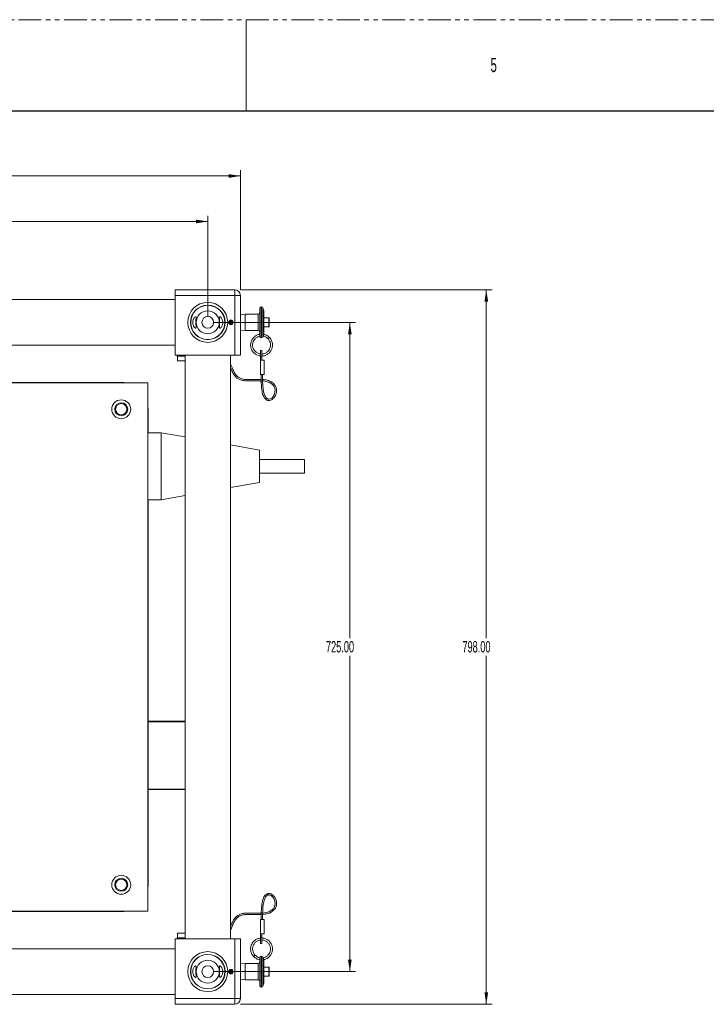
# Model space of a CAD drawing. Header units: millimetres. Extents: x 0 to 1118, y 0 to 864.
# Tile 7 of 22: x 356 to 548, y 589 to 864. Entities that reach past the tile are written whole.
import ezdxf

# ---------------------------------------------------------------- set-up
doc = ezdxf.new("R2010")
doc.units = ezdxf.units.MM
doc.linetypes.add('PHANTOM', pattern=[12.7, 6.35, -1.27, 1.27, -1.27, 1.27, -1.27])
doc.styles.add('SLDTEXTSTYLE0', font='TXT', dxfattribs={"width": 0.6})
doc.styles.add('SLDTEXTSTYLE3', font='TXT', dxfattribs={"width": 0.605})
doc.dimstyles.new('SLDDIMSTYLE0', dxfattribs={"dimtxt": 3.175, "dimasz": 3.302, "dimexe": 0, "dimexo": 0.0625, "dimgap": 0.79375, "dimtad": 0, "dimtih": 1, "dimtoh": 1, "dimlfac": 4, "dimrnd": 1e-09, "dimzin": 4, "dimdsep": 46, "dimtxsty": 'SLDTEXTSTYLE3', "dimsah": 1, "dimcen": 0.09, "dimadec": 0, "dimazin": 1, "dimtfac": 1, "dimtofl": 0, "dimtmove": 0, "dimatfit": 3, "dimfxl": 1, "dimfrac": 2, "dimtolj": 1, "dimtzin": 12, "dimarcsym": 0})

# ---------------------------------------------------------------- blocks, each defined once
blk = doc.blocks.new('_D_5')
at = {"color": 7, "linetype": 'Continuous', "lineweight": 0}
for p, q in [((124.29, 788.23), (124.29, 821.57)), ((124.29, 819.97), (263.04, 819.97)), ((417.54, 819.97), (278.8, 819.97)), ((417.54, 788.23), (417.54, 821.57))]:
    blk.add_line(p, q, dxfattribs=at)
for points in [[(124.29, 819.97), (127.6, 819.46), (127.6, 820.48)], [(417.54, 819.97), (414.24, 820.48), (414.24, 819.46)]]:
    blk.add_solid(points, dxfattribs=at)
at = {"color": 7, "linetype": 'Continuous', "lineweight": 0, "insert": (263.04, 821.63), "char_height": 3.175, "attachment_point": 1, "style": 'SLDTEXTSTYLE3'}
blk.add_mtext('1173.00', dxfattribs=at)
blk = doc.blocks.new('_D_6')
at = {"color": 7, "linetype": 'Continuous', "lineweight": 0}
for p, q in [((133.42, 780.69), (133.42, 808.87)), ((408.42, 780.69), (408.42, 808.87)), ((133.42, 807.27), (263.04, 807.27)), ((408.42, 807.27), (278.8, 807.27))]:
    blk.add_line(p, q, dxfattribs=at)
for points in [[(133.42, 807.27), (136.72, 806.76), (136.72, 807.78)], [(408.42, 807.27), (405.12, 807.78), (405.12, 806.76)]]:
    blk.add_solid(points, dxfattribs=at)
at = {"color": 7, "linetype": 'Continuous', "lineweight": 0, "insert": (263.04, 808.93), "char_height": 3.175, "attachment_point": 1, "style": 'SLDTEXTSTYLE3'}
blk.add_mtext('1100.00', dxfattribs=at)
blk = doc.blocks.new('_D_7')
at = {"color": 7, "linetype": 'Continuous', "lineweight": 0}
for p, q in [((417.56, 788.22), (487.79, 788.22)), ((486.19, 788.22), (486.19, 690.91)), ((486.19, 588.72), (486.19, 686.03)), ((417.56, 588.72), (487.79, 588.72))]:
    blk.add_line(p, q, dxfattribs=at)
for points in [[(486.19, 788.22), (485.69, 784.92), (486.7, 784.92)], [(486.19, 588.72), (486.7, 592.02), (485.69, 592.02)]]:
    blk.add_solid(points, dxfattribs=at)
at = {"color": 7, "linetype": 'Continuous', "lineweight": 0, "insert": (479.52, 690.13), "char_height": 3.175, "attachment_point": 1, "style": 'SLDTEXTSTYLE3'}
blk.add_mtext('798.00', dxfattribs=at)
blk = doc.blocks.new('_D_8')
at = {"color": 7, "linetype": 'Continuous', "lineweight": 0}
for p, q in [((410.02, 779.09), (449.69, 779.09)), ((448.09, 779.09), (448.09, 690.91)), ((448.09, 597.84), (448.09, 686.03)), ((410.02, 597.84), (449.69, 597.84))]:
    blk.add_line(p, q, dxfattribs=at)
for points in [[(448.09, 779.09), (447.59, 775.79), (448.6, 775.79)], [(448.09, 597.84), (448.6, 601.15), (447.59, 601.15)]]:
    blk.add_solid(points, dxfattribs=at)
at = {"color": 7, "linetype": 'Continuous', "lineweight": 0, "insert": (441.42, 690.13), "char_height": 3.175, "attachment_point": 1, "style": 'SLDTEXTSTYLE3'}
blk.add_mtext('725.00', dxfattribs=at)

msp = doc.modelspace()

# ---------------------------------------------------------------- linework, layer by layer
at = {"color": 7, "linetype": 'PHANTOM', "lineweight": 0}
msp.add_line((0, 863.6), (1117.6, 863.6), dxfattribs=at)
at = {"color": 7, "linetype": 'Continuous', "lineweight": 0}
msp.add_line((419.1, 863.6), (419.1, 838.2), dxfattribs=at)
at = {"color": 7, "linetype": 'Continuous', "lineweight": 30}
msp.add_line((12.7, 838.2), (1104.9, 838.2), dxfattribs=at)
at = {"color": 7, "linetype": 'Continuous', "lineweight": 15}
for p, q in [((399.2937, 788.2194), (415.9562, 788.2194)), ((399.2937, 786.6319), (399.2937, 788.2194)), ((415.9562, 786.6319), (399.2937, 786.6319)), ((399.2937, 769.9694), (399.2937, 786.6319)), ((415.9562, 788.2194), (415.9562, 786.6319)), ((415.9562, 786.6319), (417.5437, 786.6319)), ((415.9562, 769.9694), (415.9562, 786.6319)), ((417.5437, 786.6319), (417.5437, 769.9694)), ((399.2937, 785.4444), (142.5437, 785.4444)), ((423.4492, 783.4282), (423.3302, 783.4282)), ((417.5792, 781.2414), (417.5438, 781.2059)), ((417.5438, 779.0944), (417.5438, 781.2059)), ((418.864, 781.3764), (417.5792, 781.2414)), ((417.5792, 781.2414), (417.5792, 776.9474)), ((422.5364, 781.3764), (418.864, 781.3764)), ((418.864, 781.3764), (418.864, 779.0944)), ((422.9333, 775.1588), (422.9333, 783.0314)), ((424.1239, 782.3378), (423.8221, 783.1671)), ((424.1239, 782.3378), (424.1239, 775.8559)), ((414.89, 778.7194), (414.89, 778.6944)), ((414.89, 778.6944), (414.89, 778.4694)), ((415.1158, 778.7642), (415.1017, 778.7849)), ((415.2429, 778.5785), (415.1158, 778.7642)), ((417.5438, 780.5894), (417.5437, 780.5894)), ((417.5438, 776.9828), (417.5438, 779.0944)), ((418.864, 779.0944), (418.864, 776.8123)), ((425.517, 780.339), (424.1239, 780.339)), ((425.6122, 780.2437), (425.6122, 777.945)), ((417.5437, 777.5994), (417.5438, 777.5994)), ((417.5438, 776.9828), (417.5792, 776.9474)), ((417.5792, 776.9474), (418.864, 776.8123)), ((418.864, 776.8123), (422.5364, 776.8123)), ((424.1239, 777.8498), (425.517, 777.8498)), ((142.5437, 772.7444), (399.2937, 772.7444)), ((421.2844, 774.9293), (421.2416, 774.8698)), ((423.3302, 774.7605), (423.4492, 774.7605)), ((423.8221, 775.0216), (423.8631, 775.1342)), ((425.4086, 774.734), (425.2133, 774.5387)), ((425.604, 774.9293), (425.4086, 774.734)), ((399.2937, 769.9694), (415.9562, 769.9694)), ((399.8531, 769.9694), (399.8531, 769.636)), ((401.6503, 769.636), (401.6503, 769.9694)), ((402.0687, 769.9694), (402.0687, 606.9694)), ((414.7687, 606.9694), (414.7687, 769.9694)), ((417.5437, 769.9694), (415.9562, 769.9694)), ((423.4889, 771.2844), (423.1556, 771.2844)), ((423.1556, 769.4871), (423.1556, 771.2844)), ((423.4889, 769.4871), (423.4889, 771.2844)), ((399.8531, 769.636), (401.6503, 769.636)), ((399.9812, 769.636), (399.9812, 768.386)), ((399.9812, 768.386), (402.0687, 768.386)), ((401.6503, 769.636), (402.0687, 769.636)), ((423.4889, 769.4871), (423.1556, 769.4871)), ((423.1556, 768.5062), (423.1556, 769.4871)), ((423.1556, 768.5062), (424.1473, 768.5062)), ((423.1556, 764.5375), (423.1556, 768.5062)), ((423.4889, 768.5062), (423.4889, 769.4871)), ((424.1473, 768.5062), (424.1473, 764.5375)), ((423.1556, 764.5375), (424.1473, 764.5375)), ((423.354, 764.5375), (423.354, 762.7272)), ((423.7509, 762.7272), (423.7509, 764.5375)), ((180.6437, 762.2164), (391.6437, 762.2164)), ((384.2687, 762.3419), (238.6612, 762.3419)), ((391.6437, 762.2164), (391.6437, 614.7164)), ((423.354, 762.7272), (423.7509, 762.7272)), ((391.7687, 748.2929), (391.7687, 754.8419)), ((395.3937, 748.2929), (391.6437, 748.2929)), ((402.0687, 747.1159), (395.3937, 748.2929)), ((395.3937, 748.2929), (395.3937, 729.5429)), ((422.8937, 743.4439), (414.7687, 744.8766)), ((422.8937, 743.4439), (422.8937, 734.3919)), ((435.3937, 740.7929), (422.8937, 740.7929)), ((435.3937, 740.7929), (435.3937, 737.0429)), ((422.8937, 737.0429), (435.3937, 737.0429)), ((414.7687, 732.9592), (422.8937, 734.3919)), ((391.6437, 729.5429), (395.3937, 729.5429)), ((391.7687, 622.0919), (391.7687, 729.5429)), ((395.3937, 729.5429), (402.0687, 730.7199)), ((391.7687, 667.7469), (402.0687, 667.7469)), ((391.7687, 648.6969), (402.0687, 648.6969)), ((180.6437, 614.7164), (391.6437, 614.7164)), ((188.0187, 614.5919), (384.2687, 614.5919)), ((423.354, 614.2115), (423.354, 612.4012)), ((423.354, 614.2115), (423.7509, 614.2115)), ((423.7509, 612.4012), (423.7509, 614.2115)), ((423.1556, 612.4012), (424.1473, 612.4012)), ((423.1556, 612.4012), (423.1556, 608.4325)), ((424.1473, 608.4325), (424.1473, 612.4012)), ((399.9812, 608.5527), (399.9812, 607.3027)), ((402.0687, 608.5527), (399.9812, 608.5527)), ((423.1556, 608.4325), (423.1556, 607.4516)), ((423.1556, 608.4325), (424.1473, 608.4325)), ((423.4889, 608.4325), (423.4889, 607.4516)), ((399.2937, 606.9694), (399.2937, 590.3069)), ((399.2937, 606.9694), (415.9562, 606.9694)), ((399.8531, 607.3027), (399.8531, 606.9694)), ((399.8531, 607.3027), (401.6503, 607.3027)), ((401.6503, 607.3027), (401.6503, 606.9694)), ((401.6503, 607.3027), (402.0687, 607.3027)), ((415.9562, 590.3069), (415.9562, 606.9694)), ((415.9562, 606.9694), (417.5437, 606.9694)), ((417.5437, 606.9694), (417.5437, 590.3069)), ((423.4889, 607.4516), (423.1556, 607.4516)), ((423.1556, 607.4516), (423.1556, 605.6544)), ((423.1556, 605.6544), (423.4889, 605.6544)), ((423.4889, 607.4516), (423.4889, 605.6544)), ((399.2937, 604.1944), (142.5437, 604.1944)), ((421.2844, 602.0094), (421.6751, 602.4001)), ((423.4492, 602.1782), (423.3302, 602.1782)), ((425.604, 602.0094), (425.676, 602.0951)), ((417.5438, 599.3394), (417.5437, 599.3394)), ((417.5792, 599.9914), (417.5438, 599.9559)), ((417.5438, 595.7328), (417.5438, 599.9559)), ((418.864, 600.1264), (417.5792, 599.9914)), ((417.5792, 599.9914), (417.5792, 597.8444)), ((422.5364, 600.1264), (418.864, 600.1264)), ((418.864, 600.1264), (418.864, 595.5623)), ((422.9335, 601.7934), (422.9333, 601.7799)), ((422.9333, 593.9074), (422.9333, 601.7799)), ((423.8631, 601.8045), (423.8221, 601.9171)), ((424.1239, 601.0828), (424.1239, 594.6009)), ((414.89, 597.4694), (414.89, 597.4444)), ((414.89, 597.4444), (414.89, 597.2194)), ((415.1158, 597.5142), (415.1017, 597.5349)), ((415.2429, 597.3285), (415.1158, 597.5142)), ((417.5792, 597.8444), (417.5792, 595.6974)), ((425.517, 599.089), (424.1239, 599.089)), ((424.1239, 596.5998), (425.517, 596.5998)), ((425.6122, 598.9937), (425.6122, 596.937)), ((425.6122, 596.937), (425.6122, 596.695)), ((417.5437, 596.3494), (417.5438, 596.3494)), ((417.5438, 595.7328), (417.5792, 595.6974)), ((417.5792, 595.6974), (418.864, 595.5623)), ((418.864, 595.5623), (422.5364, 595.5623)), ((423.8221, 593.7716), (424.1239, 594.6009)), ((142.5437, 591.4944), (399.2937, 591.4944)), ((423.3302, 593.5105), (423.4492, 593.5105)), ((399.2937, 590.3069), (415.9562, 590.3069)), ((399.2937, 588.7194), (399.2937, 590.3069)), ((415.9562, 588.7194), (399.2937, 588.7194)), ((417.5437, 590.3069), (415.9562, 590.3069)), ((415.9562, 590.3069), (415.9562, 588.7194))]:
    msp.add_line(p, q, dxfattribs=at)
at = {"color": 9, "linetype": 'Continuous', "lineweight": 15}
for p, q in [((423.3302, 783.4282), (423.3302, 779.0944)), ((423.4492, 779.0944), (423.4492, 783.4282)), ((422.5364, 779.0944), (422.5364, 781.3764)), ((423.8221, 783.1671), (423.8221, 775.0216)), ((422.5364, 776.8123), (422.5364, 779.0944)), ((423.3302, 779.0944), (423.3302, 774.7605)), ((423.4492, 774.7605), (423.4492, 779.0944)), ((425.517, 777.8498), (425.517, 780.339)), ((391.7687, 667.6219), (402.0687, 667.6219)), ((391.7687, 648.8219), (402.0687, 648.8219)), ((423.3302, 602.1782), (423.3302, 593.5105)), ((423.4492, 593.5105), (423.4492, 602.1782)), ((422.5364, 595.5623), (422.5364, 600.1264)), ((423.8221, 601.9171), (423.8221, 597.8444)), ((423.8221, 597.8444), (423.8221, 593.7716)), ((425.517, 596.8618), (425.517, 599.089)), ((425.517, 596.5998), (425.517, 596.8618))]:
    msp.add_line(p, q, dxfattribs=at)
at = {"color": 7, "linetype": 'Continuous', "lineweight": 15, "flags": 128}
for points in [[(414.759, 778.743), (414.7659, 778.9062), (414.759, 779.4457)], [(414.8764, 778.7199), (414.8857, 778.8603), (414.8897, 779.0359), (414.89, 779.0797), (414.89, 779.0907), (414.89, 779.0935), (414.89, 779.0941), (414.89, 779.0943), (414.89, 779.0944), (414.89, 779.0944), (414.89, 779.0944)], [(385.6348, 762.2164), (385.1085, 762.2947), (384.2687, 762.3419)], [(423.765, 762.7558), (424.0007, 762.7345), (424.6269, 762.6294), (425.7146, 762.268), (426.163, 762.0083), (426.5478, 761.6874), (426.8555, 761.3049), (427.0674, 760.8808), (427.1709, 760.5068), (427.2094, 760.171), (427.1887, 759.7051), (427.0599, 759.1563), (426.8657, 758.7096), (426.6345, 758.3495), (426.2798, 757.9781), (425.883, 757.739), (425.4907, 757.6648), (425.285, 757.6951), (425.0862, 757.7761), (424.7545, 758.0462), (424.5084, 758.3874), (424.3475, 758.7011), (424.1834, 759.1312), (424.0245, 759.7084), (423.8849, 760.4698), (423.7994, 761.4617), (423.7509, 762.7272), (423.7509, 762.7272)], [(391.7687, 754.8419), (391.7216, 755.6816), (391.6437, 756.2055)], [(391.6437, 620.7283), (391.7216, 621.2521), (391.7687, 622.0919)], [(423.7509, 613.7949), (424.4285, 613.8683), (425.64, 614.2033), (426.1529, 614.4545), (426.6069, 614.7688), (426.994, 615.153), (427.298, 615.6051), (427.4896, 616.0682), (427.5779, 616.4605), (427.6086, 616.8442), (427.5691, 617.3746), (427.4172, 617.9626), (427.2043, 618.4367), (426.9548, 618.8231), (426.5776, 619.228), (426.1332, 619.5227), (425.6893, 619.6586), (425.1989, 619.6314), (424.7368, 619.4099), (424.3865, 619.0722), (424.1254, 618.6805), (423.954, 618.3273), (423.7843, 617.8617), (423.6233, 617.2558), (423.4852, 616.4745), (423.4022, 615.4728), (423.354, 614.2115), (423.354, 614.2115)], [(384.2687, 614.5919), (385.1085, 614.639), (385.6298, 614.7164)], [(414.759, 597.493), (414.7659, 597.6562), (414.759, 598.1957)], [(414.8745, 597.4409), (414.8857, 597.6103), (414.8897, 597.7859), (414.89, 597.8297), (414.89, 597.8407), (414.89, 597.8435), (414.89, 597.8441), (414.89, 597.8443), (414.89, 597.8444), (414.89, 597.8444), (414.89, 597.8444)]]:
    msp.add_lwpolyline(points, dxfattribs=at)
at = {"color": 7, "linetype": 'Continuous', "lineweight": 15}
for centre, radius in [((408.4187, 779.0944), 5.575), ((408.4187, 779.0944), 4.825), ((408.4187, 779.0944), 4.7625), ((408.4187, 779.0944), 3.2096), ((408.4187, 779.0944), 1.6399), ((414.89, 779.0944), 0.625), ((384.2687, 754.8414), 2.6375), ((384.2687, 754.8414), 1.816), ((384.2687, 754.8414), 1.5625), ((384.2687, 622.0914), 2.6375), ((384.2687, 622.0914), 1.816), ((384.2687, 622.0914), 1.5625), ((408.4187, 597.8444), 5.575), ((408.4187, 597.8444), 4.825), ((408.4187, 597.8444), 4.7625), ((408.4187, 597.8444), 3.2096), ((408.4187, 597.8444), 1.6399), ((414.89, 597.8444), 0.625)]:
    msp.add_circle(centre, radius, dxfattribs=at)
for centre, radius, start, end in [((415.9562, 786.6319), 1.5875, 360, 90), ((423.3302, 783.0314), 0.3969, 90, 180), ((423.4492, 783.0314), 0.3969, 20, 90), ((422.5364, 781.7733), 0.3969, 270, 0), ((414.89, 779.0944), 0.4, 304.377468, 270), ((414.89, 779.0944), 0.375, 304.377468, 270), ((425.517, 780.2437), 0.0953, 0, 90), ((425.517, 777.945), 0.0953, 270, 0), ((422.5364, 776.4155), 0.3969, 0, 90), ((423.3302, 775.1574), 0.3969, 180, 270), ((423.4492, 775.1574), 0.3969, 270, 340), ((423.3302, 601.7814), 0.3969, 90, 180), ((423.4492, 601.7814), 0.3969, 20, 90), ((422.5364, 600.5233), 0.3969, 270, 0), ((414.89, 597.8444), 0.4, 304.377468, 270), ((414.89, 597.8444), 0.375, 304.377468, 270), ((425.517, 598.9937), 0.0952, 0, 90), ((425.517, 596.695), 0.0952, 270, 0), ((422.5364, 595.1655), 0.3969, 0, 90), ((423.3302, 593.9074), 0.3969, 180, 270), ((423.4492, 593.9074), 0.3969, 270, 340), ((415.9562, 590.3069), 1.5875, 270, 0)]:
    msp.add_arc(centre, radius, start, end, dxfattribs=at)
for points, knots in [([(404.4822, 778.0301), (404.4226, 778.1635), (404.303, 778.431), (404.2201, 778.9361), (404.2405, 779.4296), (404.3455, 779.8705), (404.5193, 780.2558), (404.7482, 780.562), (404.9813, 780.7222), (405.1314, 780.6749), (405.1706, 780.4434), (405.1461, 780.0881), (405.1033, 779.6271), (405.0829, 779.0941), (405.1035, 778.5594), (405.1476, 778.0851), (405.1718, 777.722), (405.1253, 777.5163), (404.9967, 777.4734), (404.8031, 777.5814), (404.6165, 777.7894), (404.5131, 777.9748), (404.4822, 778.0301)], [0, 0, 0, 0, 0.05097095, 0.10218332, 0.14833649, 0.19232344, 0.24002457, 0.29495495, 0.35610488, 0.41485175, 0.46517424, 0.51293409, 0.56353928, 0.61585892, 0.6671972, 0.71849362, 0.77082297, 0.82141529, 0.86910538, 0.91901302, 0.97582744, 1, 1, 1, 1]), ([(411.9229, 777.5241), (411.8656, 777.5066), (411.7508, 777.4715), (411.6748, 777.6245), (411.6747, 777.9168), (411.7141, 778.3291), (411.7497, 778.8348), (411.7486, 779.378), (411.7117, 779.8875), (411.6712, 780.3104), (411.6791, 780.5953), (411.77, 780.7138), (411.9347, 780.6782), (412.156, 780.4883), (412.3954, 780.1255), (412.5718, 779.6157), (412.6224, 779.0709), (412.5663, 778.5877), (412.4347, 778.1674), (412.2379, 777.8075), (412.0515, 777.6014), (411.9513, 777.5411), (411.9229, 777.5241)], [0, 0, 0, 0, 0.05097381, 0.1021227, 0.14999211, 0.19899953, 0.25093981, 0.30286416, 0.35390892, 0.40583853, 0.45776163, 0.50650666, 0.55455639, 0.60779404, 0.66798553, 0.72827826, 0.77984539, 0.824506, 0.8692971, 0.91945024, 0.97721005, 1, 1, 1, 1]), ([(414.89, 779.0944), (414.89, 779.0944), (414.89, 779.0944), (414.89, 779.0945), (414.89, 779.0948), (414.89, 779.096), (414.89, 779.1008), (414.89, 779.12), (414.8894, 779.1968), (414.888, 779.3145), (414.8802, 779.4173), (414.8769, 779.4618)], [0, 0, 0, 0, 0.000012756, 0.000129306, 0.000595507, 0.002460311, 0.009919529, 0.039756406, 0.159104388, 0.636526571, 1, 1, 1, 1]), ([(422.9651, 775.7638), (422.908, 775.7617), (422.5297, 775.748), (421.8855, 775.4362), (421.1412, 774.8532), (420.6152, 774.0471), (420.3589, 773.1181), (420.4021, 772.1588), (420.7323, 771.2614), (421.3244, 770.495), (422.1219, 769.9809), (422.7686, 769.7308), (423.1154, 769.7438), (423.1556, 769.7454)], [0, 0, 0, 0, 0.01946603, 0.12895869, 0.23418826, 0.34115122, 0.45089928, 0.55821776, 0.66346879, 0.77292786, 0.88170838, 0.98626877, 1, 1, 1, 1]), ([(423.1556, 770.3136), (423.0447, 770.3198), (422.6787, 770.3402), (422.0952, 770.6236), (421.4971, 771.1303), (421.0921, 771.8073), (420.9102, 772.5689), (420.9688, 773.3544), (421.2683, 774.0867), (421.7756, 774.6798), (422.3566, 775.0753), (422.7815, 775.1597), (422.9519, 775.1936)], [0, 0, 0, 0, 0.04714363, 0.1555976, 0.2678169, 0.37845355, 0.48547715, 0.59686225, 0.70885795, 0.81650843, 0.92640002, 1, 1, 1, 1]), ([(423.8628, 775.1335), (423.8635, 775.1355), (423.8651, 775.1405), (423.8814, 775.1898), (423.9137, 775.2854), (423.9427, 775.3708), (423.9603, 775.4196), (423.9615, 775.4228)], [0, 0, 0, 0, 0.16643204, 0.42676965, 0.697016, 0.97998038, 1, 1, 1, 1]), ([(423.8911, 775.2184), (423.9221, 775.2169), (424.2058, 775.203), (424.7067, 774.9737), (425.0728, 774.6455), (425.2512, 774.4856)], [0, 0, 0, 0, 0.05921679, 0.54173446, 1, 1, 1, 1]), ([(423.9615, 775.4228), (423.9775, 775.4679), (424.0114, 775.563), (424.0622, 775.6982), (424.1018, 775.7997), (424.1153, 775.8331), (424.1204, 775.8458)], [0, 0, 0, 0, 0.26892691, 0.56808267, 0.83665551, 1, 1, 1, 1]), ([(426.0347, 774.3741), (425.8527, 774.62), (425.481, 775.1219), (424.7609, 775.5858), (424.2487, 775.6907), (424.0488, 775.7317)], [0, 0, 0, 0, 0.3691132, 0.75370539, 1, 1, 1, 1]), ([(424.1225, 775.8513), (424.1227, 775.8519), (424.1231, 775.8532), (424.1237, 775.8548), (424.1239, 775.8556), (424.1239, 775.8558), (424.1239, 775.8559)], [0, 0, 0, 0, 0.15789795, 0.367391, 0.7554633, 1, 1, 1, 1]), ([(421.3348, 774.1039), (421.3465, 774.126), (421.4331, 774.2891), (421.5629, 774.423), (421.6751, 774.5387)], [0, 0, 0, 0, 0.13553365, 1, 1, 1, 1]), ([(422.9333, 775.1588), (422.9335, 775.1498), (422.9337, 775.1387), (422.9336, 775.1443), (422.9335, 775.1453)], [0, 0, 0, 0, 0.817297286, 1, 1, 1, 1]), ([(423.4889, 769.7526), (423.6549, 769.7485), (424.1292, 769.7367), (424.8484, 770.0175), (425.4556, 770.4391), (425.8828, 770.9053), (426.212, 771.418), (426.4705, 772.1337), (426.5242, 772.856), (426.4285, 773.4822), (426.265, 773.9791), (426.0017, 774.4828), (425.74, 774.7766), (425.604, 774.9293)], [0, 0, 0, 0, 0.069443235, 0.198466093, 0.315084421, 0.37836794, 0.463186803, 0.569717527, 0.695104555, 0.763099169, 0.835061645, 0.914287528, 1, 1, 1, 1]), ([(425.2133, 774.5387), (425.3897, 774.3252), (425.7145, 773.932), (425.9286, 773.2407), (425.9641, 772.6285), (425.8742, 772.1142), (425.7187, 771.7025), (425.4665, 771.2616), (425.0394, 770.7893), (424.3708, 770.4155), (423.8177, 770.2445), (423.5222, 770.2777), (423.4889, 770.2814)], [0, 0, 0, 0, 0.14112047, 0.25996076, 0.36461925, 0.45427123, 0.52639015, 0.58989811, 0.71499571, 0.84726101, 0.98282334, 1, 1, 1, 1]), ([(423.354, 763.1756), (423.3473, 763.176), (423.1979, 763.1849), (422.7975, 763.1878), (422.0979, 763.1916), (421.2487, 763.1599), (420.4644, 763.1315), (419.8042, 763.127), (419.2434, 763.1419), (418.6912, 763.184), (418.1666, 763.2709), (417.7092, 763.4064), (417.3206, 763.5761), (416.9951, 763.7705), (416.6415, 764.0428), (416.3209, 764.38), (416.0312, 764.7825), (415.7919, 765.1933), (415.5431, 765.702), (415.2829, 766.3106), (415.0342, 766.9344), (414.843, 767.3282), (414.7687, 767.4811)], [0, 0, 0, 0, 0.00127501, 0.02805448, 0.07481723, 0.13040998, 0.18090008, 0.21416248, 0.24667241, 0.28000264, 0.31414097, 0.34854829, 0.38413136, 0.42146238, 0.4590219, 0.5293336, 0.58998062, 0.65349628, 0.72400918, 0.82729299, 0.93289031, 1, 1, 1, 1]), ([(414.7687, 766.5193), (414.7814, 766.4895), (414.8823, 766.2526), (415.0503, 765.8309), (415.3069, 765.2635), (415.5774, 764.7551), (415.8808, 764.2992), (416.1787, 763.9484), (416.4738, 763.6711), (416.7772, 763.4372), (417.1443, 763.2191), (417.5824, 763.03), (418.0803, 762.8824), (418.6949, 762.781), (419.4525, 762.7309), (420.2561, 762.7321), (421.0128, 762.7509), (421.6362, 762.7717), (422.1723, 762.7903), (422.7361, 762.8107), (423.1281, 762.7988), (423.354, 762.7919)], [0, 0, 0, 0, 0.01532838, 0.12167115, 0.21076217, 0.29761653, 0.37432987, 0.43936919, 0.47732518, 0.51950412, 0.56709921, 0.60550635, 0.64582864, 0.6888808, 0.73604171, 0.7960875, 0.84591282, 0.88507173, 0.92039813, 0.95410154, 1, 1, 1, 1]), ([(423.354, 762.7272), (423.3674, 762.2858), (423.3914, 761.4934), (423.4722, 760.4247), (423.6336, 759.5918), (423.8212, 758.9254), (424.0493, 758.3703), (424.3372, 757.8968), (424.7091, 757.5139), (425.1889, 757.2692), (425.7315, 757.2499), (426.2108, 757.4315), (426.5867, 757.7014), (426.9027, 758.029), (427.1973, 758.4553), (427.4436, 758.9923), (427.5952, 759.5999), (427.6243, 760.189), (427.5514, 760.6865), (427.4223, 761.0879), (427.2483, 761.4435), (426.9968, 761.8037), (426.6437, 762.1592), (426.1903, 762.4799), (425.6478, 762.7478), (425.0397, 762.9499), (424.4114, 763.0811), (423.9757, 763.1393), (423.7665, 763.1513), (423.7509, 763.1521)], [0, 0, 0, 0, 0.07802331, 0.14004495, 0.18901446, 0.22789322, 0.2627646, 0.29576301, 0.32715731, 0.35970372, 0.39580034, 0.4308793, 0.46024969, 0.48829221, 0.5225885, 0.56465059, 0.60772873, 0.65001769, 0.68552014, 0.71156854, 0.73695004, 0.76678353, 0.80121963, 0.83783693, 0.87679141, 0.91867015, 0.96063251, 0.99706997, 1, 1, 1, 1]), ([(423.7509, 614.2115), (423.764, 614.6486), (423.7874, 615.431), (423.8686, 616.4824), (424.0288, 617.293), (424.2134, 617.9344), (424.4372, 618.4561), (424.7147, 618.8808), (425.0105, 619.138), (425.2772, 619.2511), (425.5027, 619.2847), (425.7339, 619.2567), (426.0112, 619.1557), (426.2976, 618.9637), (426.5938, 618.661), (426.8637, 618.2661), (427.0856, 617.7654), (427.2124, 617.2032), (427.2206, 616.6746), (427.138, 616.2414), (427.0087, 615.8949), (426.8306, 615.576), (426.5662, 615.25), (426.2006, 614.9388), (425.7387, 614.667), (425.1921, 614.447), (424.5969, 614.2942), (424.1205, 614.2138), (423.8414, 614.1885), (423.7657, 614.1817)], [0, 0, 0, 0, 0.08560071, 0.15320743, 0.20607975, 0.24741115, 0.28440535, 0.31834084, 0.34918111, 0.36505584, 0.38214838, 0.40124776, 0.41995262, 0.45253949, 0.48235572, 0.51883836, 0.56395966, 0.60988607, 0.65404949, 0.68912114, 0.71492736, 0.74300327, 0.77626058, 0.81349725, 0.85328425, 0.8963874, 0.94236812, 0.98436177, 1, 1, 1, 1]), ([(423.354, 614.1487), (423.2642, 614.144), (423.0124, 614.1306), (422.5571, 614.1346), (421.9002, 614.1568), (421.1389, 614.184), (420.3352, 614.205), (419.6491, 614.2081), (419.0538, 614.1844), (418.5195, 614.1323), (418.0117, 614.0376), (417.5543, 613.8978), (417.1535, 613.7223), (416.6928, 613.4528), (416.2661, 613.0922), (415.9065, 612.6719), (415.6288, 612.2631), (415.3909, 611.8398), (415.1419, 611.3202), (414.9422, 610.8369), (414.8103, 610.5204), (414.7687, 610.4207)], [0, 0, 0, 0, 0.01839504, 0.05156253, 0.09224603, 0.1513686, 0.20427719, 0.25075314, 0.28565744, 0.32157229, 0.35875138, 0.39629389, 0.43487054, 0.47501883, 0.55466525, 0.62653283, 0.6905092, 0.76033674, 0.83719895, 0.94873323, 1, 1, 1, 1]), ([(414.7687, 609.4418), (414.7692, 609.4427), (414.8639, 609.6196), (415.0148, 609.9847), (415.2462, 610.53), (415.4721, 611.0741), (415.7167, 611.6036), (415.9873, 612.0922), (416.2866, 612.5155), (416.5691, 612.8201), (416.8245, 613.0392), (417.0591, 613.2084), (417.3622, 613.3827), (417.7516, 613.5481), (418.2556, 613.6901), (418.8995, 613.7792), (419.6124, 613.8117), (420.3665, 613.8097), (421.0647, 613.7854), (421.7057, 613.7606), (422.2658, 613.7488), (422.8123, 613.7474), (423.1699, 613.7601), (423.354, 613.7666)], [0, 0, 0, 0, 0.00041288, 0.07841222, 0.15955501, 0.24246402, 0.32527101, 0.40433149, 0.47231215, 0.52899756, 0.55592446, 0.58641852, 0.61972091, 0.65502688, 0.69184385, 0.73191148, 0.7764503, 0.81793261, 0.86415779, 0.90023928, 0.93283067, 0.96541611, 1, 1, 1, 1]), ([(423.1556, 607.1796), (423.0644, 607.1797), (422.679, 607.1805), (422.0411, 606.9161), (421.4299, 606.5), (420.9928, 606.0179), (420.6687, 605.5025), (420.4713, 604.9458), (420.3893, 604.4164), (420.3847, 603.9543), (420.4588, 603.4555), (420.6293, 602.9437), (420.8974, 602.4418), (421.1542, 602.1549), (421.2844, 602.0094)], [0, 0, 0, 0, 0.03956661, 0.16719922, 0.29065547, 0.36006892, 0.44887567, 0.55408971, 0.61446304, 0.68140614, 0.75449859, 0.83289293, 0.91528953, 1, 1, 1, 1]), ([(421.6751, 602.4001), (421.5029, 602.6076), (421.1746, 603.0033), (420.957, 603.7025), (420.9255, 604.3216), (421.0156, 604.8251), (421.1648, 605.2244), (421.4169, 605.674), (421.8538, 606.1476), (422.486, 606.5312), (422.9488, 606.605), (423.1556, 606.638)], [0, 0, 0, 0, 0.14358626, 0.27379951, 0.38467687, 0.47419297, 0.54642609, 0.61275592, 0.74998408, 0.88828915, 1, 1, 1, 1]), ([(424.0587, 601.1839), (424.0735, 601.1848), (424.3967, 601.2031), (424.9995, 601.5056), (425.7523, 602.0851), (426.2749, 602.8996), (426.5278, 603.8213), (426.4884, 604.7825), (426.1525, 605.6845), (425.5605, 606.4411), (424.7679, 606.9653), (424.0376, 607.2251), (423.602, 607.1968), (423.4889, 607.1894)], [0, 0, 0, 0, 0.00500245, 0.10908176, 0.21733741, 0.32476947, 0.42822883, 0.53542875, 0.64361905, 0.74783952, 0.85336121, 0.9619302, 1, 1, 1, 1]), ([(423.4889, 606.6466), (423.6823, 606.6397), (424.1393, 606.6232), (424.7973, 606.3161), (425.3886, 605.8073), (425.7974, 605.1338), (425.9797, 604.3644), (425.9167, 603.5823), (425.6215, 602.8548), (425.1137, 602.2555), (424.4963, 601.8473), (424.044, 601.7581), (423.8486, 601.7195)], [0, 0, 0, 0, 0.07821104, 0.18479349, 0.28724142, 0.39239122, 0.49962276, 0.60373173, 0.7067614, 0.81366628, 0.91950565, 1, 1, 1, 1]), ([(420.869, 602.5401), (421.0443, 602.3056), (421.4086, 601.818), (422.1565, 601.3369), (422.7159, 601.2275), (422.9651, 601.1787)], [0, 0, 0, 0, 0.33952554, 0.70584904, 1, 1, 1, 1]), ([(422.9503, 601.7224), (422.9375, 601.723), (422.6622, 601.7371), (422.1784, 601.968), (421.8116, 602.2956), (421.64, 602.4488)], [0, 0, 0, 0, 0.02535041, 0.54393217, 1, 1, 1, 1]), ([(425.5661, 602.8548), (425.5544, 602.8323), (425.4656, 602.6615), (425.3306, 602.5216), (425.2133, 602.4001)], [0, 0, 0, 0, 0.13171852, 1, 1, 1, 1]), ([(404.4822, 596.7801), (404.4226, 596.9135), (404.303, 597.181), (404.2201, 597.6861), (404.2405, 598.1796), (404.3455, 598.6205), (404.5193, 599.0058), (404.7482, 599.312), (404.9813, 599.4722), (405.1314, 599.4249), (405.1706, 599.1934), (405.1461, 598.8381), (405.1033, 598.3771), (405.0829, 597.8441), (405.1035, 597.3094), (405.1476, 596.8351), (405.1718, 596.472), (405.1253, 596.2663), (404.9967, 596.2234), (404.8031, 596.3314), (404.6165, 596.5394), (404.5131, 596.7248), (404.4822, 596.7801)], [0, 0, 0, 0, 0.05097095, 0.10218332, 0.14833649, 0.19232344, 0.24002457, 0.29495495, 0.35610488, 0.41485175, 0.46517424, 0.51293409, 0.56353928, 0.61585892, 0.6671972, 0.71849362, 0.77082297, 0.82141529, 0.86910538, 0.91901302, 0.97582744, 1, 1, 1, 1]), ([(411.9229, 596.2741), (411.8656, 596.2566), (411.7508, 596.2215), (411.6748, 596.3745), (411.6747, 596.6668), (411.7141, 597.0791), (411.7497, 597.5848), (411.7486, 598.128), (411.7117, 598.6375), (411.6712, 599.0604), (411.6791, 599.3453), (411.77, 599.4638), (411.9347, 599.4282), (412.156, 599.2383), (412.3954, 598.8755), (412.5718, 598.3657), (412.6224, 597.8209), (412.5663, 597.3377), (412.4347, 596.9174), (412.2379, 596.5575), (412.0515, 596.3514), (411.9513, 596.2911), (411.9229, 596.2741)], [0, 0, 0, 0, 0.05097381, 0.1021227, 0.14999211, 0.19899953, 0.25093981, 0.30286416, 0.35390892, 0.40583853, 0.45776163, 0.50650666, 0.55455639, 0.60779404, 0.66798553, 0.72827826, 0.77984539, 0.824506, 0.8692971, 0.91945024, 0.97721005, 1, 1, 1, 1]), ([(423.9692, 601.4943), (423.9548, 601.5351), (423.925, 601.6195), (423.8895, 601.7246), (423.8666, 601.7936), (423.864, 601.8017), (423.8628, 601.8052)], [0, 0, 0, 0, 0.24472204, 0.50725104, 0.78358604, 1, 1, 1, 1]), ([(423.9993, 601.4109), (423.9921, 601.4303), (423.9816, 601.4587), (423.9722, 601.4857), (423.9692, 601.4943)], [0, 0, 0, 0, 0.68086296, 1, 1, 1, 1]), ([(424.1204, 601.0927), (424.1185, 601.0975), (424.1101, 601.1182), (424.0787, 601.1979), (424.038, 601.3043), (424.0102, 601.3809), (423.9993, 601.4109)], [0, 0, 0, 0, 0.09789226, 0.425202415, 0.774775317, 1, 1, 1, 1]), ([(424.1239, 601.0828), (424.1239, 601.0829), (424.1239, 601.0832), (424.1236, 601.0843), (424.123, 601.0859), (424.1227, 601.0869), (424.1225, 601.0874)], [0, 0, 0, 0, 0.34702293, 0.69635285, 0.87083609, 1, 1, 1, 1]), ([(414.89, 597.8444), (414.89, 597.8444), (414.89, 597.8444), (414.89, 597.8445), (414.89, 597.8448), (414.89, 597.846), (414.89, 597.8508), (414.89, 597.87), (414.8894, 597.9468), (414.888, 598.0645), (414.8802, 598.1673), (414.8769, 598.2118)], [0, 0, 0, 0, 0.00001276, 0.00012931, 0.00059551, 0.00246031, 0.00991953, 0.03975641, 0.15910439, 0.63652657, 1, 1, 1, 1])]:
    msp.add_open_spline(points, degree=3, knots=knots, dxfattribs=at)
at = {"color": 9, "linetype": 'Continuous', "lineweight": 15}
for points, knots in [([(423.8631, 775.1343), (423.8629, 775.1339), (423.8624, 775.1321), (423.871, 775.1586), (423.893, 775.2245), (423.9262, 775.3225), (423.9682, 775.4429), (424.0162, 775.5757), (424.0643, 775.7036), (424.1015, 775.7988), (424.1167, 775.8368), (424.1225, 775.8513)], [0, 0, 0, 0, 0.02953815, 0.14715028, 0.26458799, 0.38486915, 0.51115354, 0.64371562, 0.78035952, 0.91622049, 1, 1, 1, 1]), ([(424.1225, 601.0874), (424.1185, 601.0975), (424.1065, 601.1274), (424.0769, 601.2025), (424.0336, 601.3163), (423.9851, 601.4485), (423.9381, 601.5817), (423.8989, 601.6964), (423.8731, 601.774), (423.8628, 601.8054), (423.863, 601.8046), (423.8631, 601.8045)], [0, 0, 0, 0, 0.06034989, 0.17875947, 0.30515725, 0.43889158, 0.57590812, 0.7107188, 0.83934135, 0.96103992, 1, 1, 1, 1])]:
    msp.add_open_spline(points, degree=3, knots=knots, dxfattribs=at)

# ---------------------------------------------------------------- texts
at = {"color": 7, "linetype": 'Continuous', "lineweight": 0, "insert": (487.3625, 852.9292), "char_height": 3.9688, "attachment_point": 1, "style": 'SLDTEXTSTYLE0'}
msp.add_mtext('5', dxfattribs=at)

# ---------------------------------------------------------------- dimensions: what is measured, and where the dimension line sits
at = {"color": 7, "linetype": 'Continuous', "lineweight": 0}
for base, p1, p2, picture, middle in [((417.5437, 819.9694), (124.2937, 786.6319), (417.5437, 786.6319), '_D_5', (270.9187, 819.9694)), ((133.4187, 807.2694), (408.4187, 779.0944), (133.4187, 779.0944), '_D_6', (270.9187, 807.2694))]:
    dim = msp.add_linear_dim(base=base, p1=p1, p2=p2, dimstyle='SLDDIMSTYLE0', dxfattribs=at)
    dim.commit()
    dim.dimension.update_dxf_attribs({"geometry": picture, "text_midpoint": middle, "dimtype": 160})
for base, p1, p2, picture, middle in [((486.1937, 588.7194), (415.9562, 788.2194), (415.9562, 588.7194), '_D_7', (486.1937, 688.4694)), ((448.0937, 597.8444), (408.4187, 779.0944), (408.4187, 597.8444), '_D_8', (448.0937, 688.4694))]:
    dim = msp.add_linear_dim(base=base, p1=p1, p2=p2, angle=90, dimstyle='SLDDIMSTYLE0', dxfattribs=at)
    dim.commit()
    dim.dimension.update_dxf_attribs({"geometry": picture, "text_midpoint": middle, "dimtype": 160})

doc.saveas('drawing.dxf')
